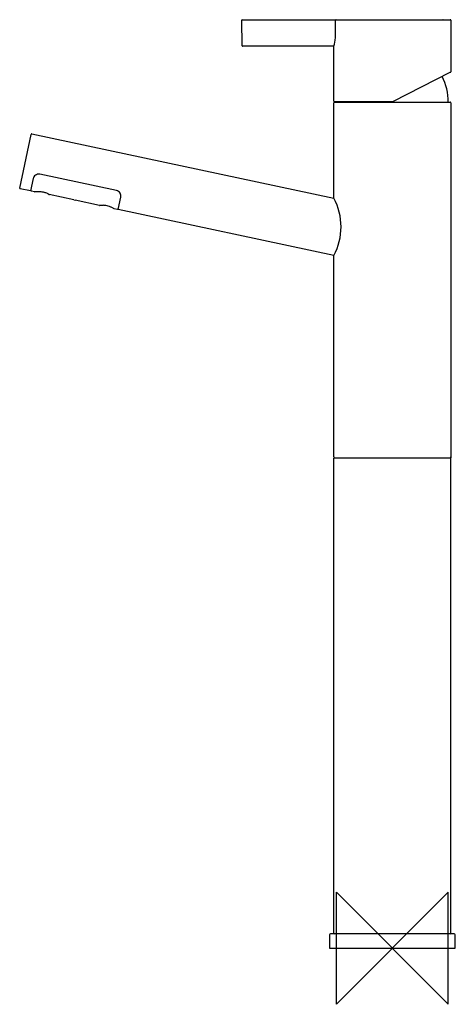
# Model space of a CAD drawing. Header units: millimetres. Extents: x -133 to 22, y -20 to 332.
import ezdxf

# ---------------------------------------------------------------- set-up
doc = ezdxf.new("R2010")
doc.units = ezdxf.units.MM
doc.header["$MEASUREMENT"] = 0
doc.layers.add('ORIGIN', color=6, linetype='Continuous')
doc.layers.add('PLANNING', color=1, linetype='Continuous')

# ---------------------------------------------------------------- blocks, each defined once
blk = doc.blocks.new('707161_r')
at = {"layer": 'ORIGIN'}
blk.add_lwpolyline([(20, 20), (-20, -20), (-20, 20), (20, -20), (20, 20)], dxfattribs=at)
at = {"layer": 'PLANNING'}
for p, q in [((-53.64, 322.3), (-53.8, 331.4)), ((-53.6, 331.6), (-20.05, 331.6)), ((-20.26, 327.2), (-20.26, 331.4)), ((-20.05, 331.6), (20.7, 331.6)), ((20.9, 331.4), (20.9, 313.02)), ((-20.89, 322.1), (-53.44, 322.1)), ((-20.9, 302.5), (-20.9, 322.05)), ((20.79, 312.84), (0.04, 302.32)), ((-0.05, 302.3), (-20.7, 302.3)), ((-20.65, 302.2), (20.65, 302.2)), ((-20, 302.2), (-20, 302.3)), ((-133.11, 271.47), (-129.03, 290.65)), ((-98.54, 270.57), (-125.93, 276.39)), ((-127.82, 270.15), (-128.9, 270.37)), ((-113.84, 267.28), (-122.54, 269.13)), ((-113.84, 267.28), (-113.3, 267.16)), ((-104.59, 265.31), (-113.3, 267.16)), ((-98.28, 263.87), (-99.36, 264.1)), ((-20.9, 5.4), (-20.9, 175)), ((-20.65, 175.2), (20.65, 175.2)), ((20.9, 5.4), (20.9, 175)), ((22.1, 5.2), (-22.1, 5.2))]:
    blk.add_line(p, q, dxfattribs=at)
for points in [[(-128.8, 290.8), (-20.9, 267.87), (-20.9, 301.95)], [(-128.3, 274.85), (-129.24, 270.45), (-132.96, 271.24)], [(-20.9, 175.45), (-20.9, 247.42), (-97.94, 263.79), (-97, 268.2)], [(-22.5, 4.8), (-22.5, 0), (22.5, 0), (22.5, 4.8)]]:
    blk.add_lwpolyline(points, dxfattribs=at)
for centre, radius, start, end in [((-53.6, 331.4), 0.199, 89.993, 182.698), ((-20.05, 331.39), 0.207, 90, 178.1879), ((18.08, 331.4), 0.2, 80.3886, 88.7518), ((20.7, 331.4), 0.2, 0, 90), ((-53.44, 322.3), 0.2, 180.9996, 269.9662), ((20.7, 313.02), 0.2, 296.8931, 360), ((0, 302.2), 20, 360, 27.1486), ((-20.7, 302.5), 0.2, 180, 270), ((-20.65, 301.95), 0.25, 90, 180), ((-0.06, 302.54), 0.236, 272.0946, 294.7985), ((20.65, 301.95), 0.25, 0, 90), ((-128.84, 290.6), 0.2, 78, 168), ((-132.91, 271.43), 0.2, 168, 258), ((-128.85, 270.57), 0.2, 168, 258), ((-127.78, 270.34), 0.2, 258, 275.3568), ((-126.71, 258.97), 11.22, 93.3302, 95.3518), ((-122.46, 269.58), 0.461, 228.8294, 260.1995), ((-39.71, 257.64), 21.41, 331.4708, 28.5292), ((-104.48, 265.75), 0.453, 257.3764, 286.0656), ((-105.11, 253.97), 11.63, 60.6843, 62.6657), ((-99.31, 264.29), 0.201, 240.7079, 257.942), ((-98.24, 264.06), 0.2, 258, 348), ((-20.65, 175.45), 0.25, 180, 266.2639), ((-20.7, 175), 0.2, 90, 180), ((20.7, 175), 0.2, 0, 90), ((-22.1, 4.8), 0.4, 90, 180), ((-20.7, 5.4), 0.2, 180, 270), ((20.7, 5.4), 0.2, 270, 0), ((22.1, 4.8), 0.4, 360, 90)]:
    blk.add_arc(centre, radius, start, end, dxfattribs=at)
for points, knots in [([(-20.9, 322.05), (-20.9, 322.05), (-20.75, 322.61), (-20.41, 324.5), (-20.26, 325.83), (-20.26, 327.2)], [127.7656564, 127.7656564, 127.7656564, 127.7656564, 128.0156564, 128.0156564, 128.2656564, 128.2656564, 128.2656564, 128.2656564]), ([(-125.93, 276.39), (-126.48, 276.51), (-127.07, 276.37), (-127.94, 275.76), (-128.2, 275.31), (-128.3, 274.85)], [169.604071, 169.604071, 169.604071, 169.604071, 170.104071, 170.104071, 170.604071, 170.604071, 170.604071, 170.604071]), ([(-123.78, 269.73), (-123.92, 269.78), (-124.21, 269.86), (-124.78, 270.01), (-125.83, 270.19), (-126.75, 270.21), (-127.37, 270.17)], [12.795941, 12.795941, 12.795941, 12.795941, 13.24523, 13.690833, 14.582177, 16.431256, 16.431256, 16.431256, 16.431256]), ([(-122.77, 269.23), (-122.8, 269.26), (-122.87, 269.31), (-123.01, 269.4), (-123.31, 269.56), (-123.58, 269.67), (-123.78, 269.73)], [11.662965, 11.662965, 11.662965, 11.662965, 11.789314, 11.91696, 12.181663, 12.795941, 12.795941, 12.795941, 12.795941]), ([(-97, 268.2), (-96.9, 268.65), (-96.97, 269.18), (-97.51, 270.09), (-97.99, 270.45), (-98.54, 270.57)], [140.604071, 140.604071, 140.604071, 140.604071, 141.104071, 141.104071, 141.604071, 141.604071, 141.604071, 141.604071]), ([(-104.34, 265.32), (-104.18, 265.36), (-103.91, 265.39), (-103.59, 265.39), (-103.39, 265.38), (-103.28, 265.36), (-103.22, 265.36)], [9.309166, 9.309166, 9.309166, 9.309166, 9.828307, 10.111162, 10.265917, 10.442239, 10.442239, 10.442239, 10.442239]), ([(-99.77, 264.31), (-99.91, 264.38), (-100.19, 264.52), (-100.75, 264.76), (-101.74, 265.12), (-102.62, 265.3), (-103.22, 265.36)], [4.606127, 4.606127, 4.606127, 4.606127, 5.079765, 5.544474, 6.450161, 8.234627, 8.234627, 8.234627, 8.234627])]:
    blk.add_open_spline(points, degree=3, knots=knots, dxfattribs=at)
blk.add_rational_spline([(20.9, 301.95), (20.9, 259.78), (20.9, 175.45), (20.9, 175.3), (20.8, 175.2), (20.65, 175.2)], [1, 1, 1, 0.804739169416, 0.804739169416, 1], degree=3, knots=[370.609464, 370.609464, 370.609464, 370.609464, 497.109464, 497.109464, 497.502163, 497.502163, 497.502163, 497.502163], dxfattribs=at)

msp = doc.modelspace()

# ---------------------------------------------------------------- block references
msp.add_blockref('707161_r', (0, 0))

doc.saveas('drawing.dxf')
